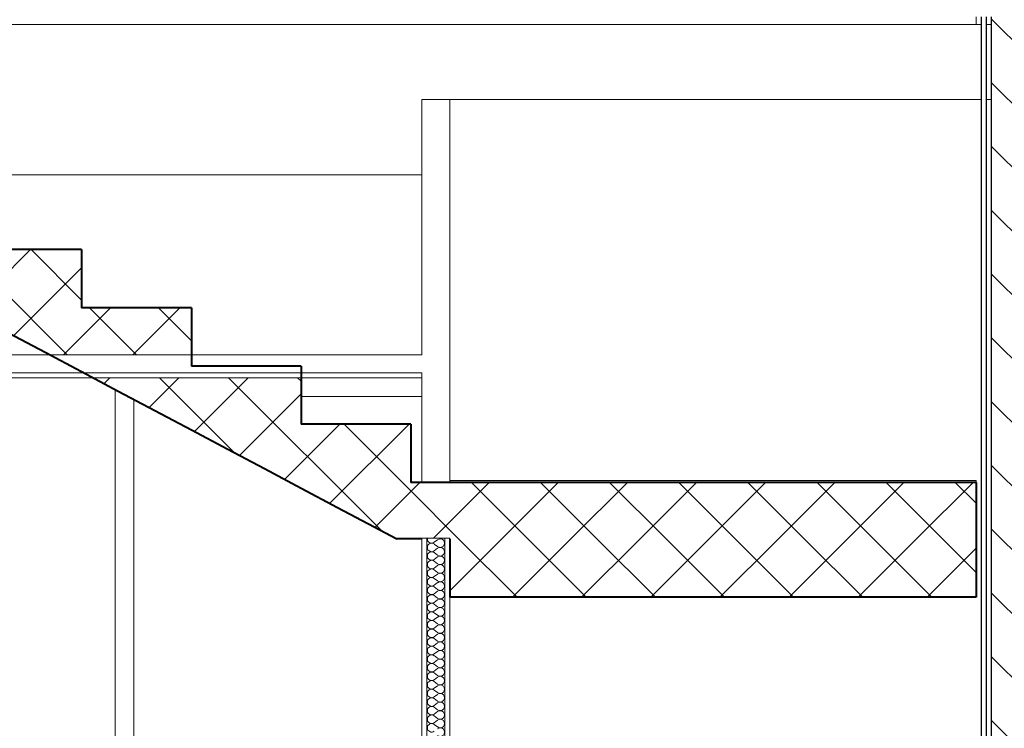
# Model space of a CAD drawing. Header units: millimetres. Extents: x -4481 to 79246, y -53000 to 18468.
# Tile 25 of 79: x 35269 to 37888, y 1667 to 3553. Entities that reach past the tile are written whole.
import ezdxf

# ---------------------------------------------------------------- set-up
doc = ezdxf.new("R2010")
doc.units = ezdxf.units.MM
doc.header["$MEASUREMENT"] = 0
doc.linetypes.add('Wipeout_Contour', pattern=[1000, 0, -1000])
for name, color, linetype in [('Nouveau_2D - Cotations pour 100ème', 7, 'Continuous'), ('Nouveau__Constr - Poutres', 7, 'Continuous'), ('Nouveau__Murs int non porteurs - Cloisons', 7, 'Continuous'), ('Nouveau__Plafonds', 7, 'Continuous'), ('Nouveau__Sols - Dalles', 7, 'Continuous'), ('Nouveau_Equip - Agencement', 7, 'Continuous'), ('Nouveau_Equip - Escaliers et ascenseurs', 7, 'Continuous'), ('Nouveau_Exter - Environnement', 7, 'Continuous'), ('Nouveau_Fenêtres Archicad', 7, 'Continuous')]:
    doc.layers.add(name, color=color, linetype=linetype)
doc.styles.add('STYLE_GENERE_2', font='arial.ttf')
doc.dimstyles.new('STYLE_GENERE__10', dxfattribs={"dimtxt": 175, "dimasz": 95, "dimexe": 0.18, "dimexo": 30247.210424, "dimgap": 0, "dimtad": 1, "dimlfac": 0.001, "dimzin": 0, "dimdsep": 46, "dimtxsty": 'STYLE_GENERE_2', "dimblk": 'ARROWHEAD_6', "dimblk1": 'ARROWHEAD_6', "dimblk2": 'ARROWHEAD_6', "dimcen": 0.09, "dimclrd": 1, "dimclre": 1, "dimclrt": 1, "dimazin": 0, "dimtfac": 1, "dimtdec": 4, "dimtmove": 0, "dimatfit": 3, "dimfxl": 0, "dimtolj": 1, "dimtzin": 0, "dimarcsym": 0})
doc.dimstyles.new('STYLE_GENERE__3', dxfattribs={"dimtxt": 150, "dimasz": 95, "dimexe": 0.18, "dimexo": 21916.318027, "dimgap": 0, "dimtad": 1, "dimlfac": 0.001, "dimzin": 0, "dimdsep": 46, "dimtxsty": 'STYLE_GENERE_2', "dimblk": 'ARROWHEAD_6', "dimblk1": 'ARROWHEAD_6', "dimblk2": 'ARROWHEAD_6', "dimcen": 0.09, "dimclrd": 7, "dimclre": 7, "dimclrt": 7, "dimazin": 0, "dimtfac": 1, "dimtdec": 4, "dimtmove": 0, "dimatfit": 3, "dimfxl": 0, "dimtolj": 1, "dimtzin": 0, "dimarcsym": 0})
doc.dimstyles.new('STYLE_GENERE__4', dxfattribs={"dimtxt": 150, "dimasz": 95, "dimexe": 0.18, "dimexo": 21916.318027, "dimgap": 0, "dimtad": 1, "dimlfac": 0.001, "dimzin": 0, "dimdsep": 46, "dimtxsty": 'STYLE_GENERE_2', "dimblk": 'ARROWHEAD_6', "dimblk1": 'ARROWHEAD_6', "dimblk2": 'ARROWHEAD_6', "dimcen": 0.09, "dimclrd": 7, "dimclre": 7, "dimclrt": 7, "dimazin": 0, "dimtfac": 1, "dimtdec": 4, "dimtmove": 2, "dimatfit": 3, "dimfxl": 0, "dimtolj": 1, "dimtzin": 0, "dimarcsym": 0})
doc.dimstyles.new('STYLE_GENERE__5', dxfattribs={"dimtxt": 150, "dimasz": 95, "dimexe": 0.18, "dimexo": 21959.829925, "dimgap": 0, "dimtad": 1, "dimlfac": 0.001, "dimzin": 0, "dimdsep": 46, "dimtxsty": 'STYLE_GENERE_2', "dimblk": 'ARROWHEAD_6', "dimblk1": 'ARROWHEAD_6', "dimblk2": 'ARROWHEAD_6', "dimcen": 0.09, "dimclrd": 7, "dimclre": 7, "dimclrt": 7, "dimazin": 0, "dimtfac": 1, "dimtdec": 4, "dimtmove": 0, "dimatfit": 3, "dimfxl": 0, "dimtolj": 1, "dimtzin": 0, "dimarcsym": 0})
doc.dimstyles.new('STYLE_GENERE__6', dxfattribs={"dimtxt": 150, "dimasz": 95, "dimexe": 0.18, "dimexo": 21959.829925, "dimgap": 0, "dimtad": 1, "dimlfac": 0.001, "dimzin": 0, "dimdsep": 46, "dimtxsty": 'STYLE_GENERE_2', "dimblk": 'ARROWHEAD_6', "dimblk1": 'ARROWHEAD_6', "dimblk2": 'ARROWHEAD_6', "dimcen": 0.09, "dimclrd": 7, "dimclre": 7, "dimclrt": 7, "dimazin": 0, "dimtfac": 1, "dimtdec": 4, "dimtmove": 2, "dimatfit": 3, "dimfxl": 0, "dimtolj": 1, "dimtzin": 0, "dimarcsym": 0})
doc.dimstyles.new('STYLE_GENERE__7', dxfattribs={"dimtxt": 150, "dimasz": 95, "dimexe": 0.18, "dimexo": 28568.917041, "dimgap": 0, "dimtad": 1, "dimlfac": 0.001, "dimzin": 0, "dimdsep": 46, "dimtxsty": 'STYLE_GENERE_2', "dimblk": 'ARROWHEAD_6', "dimblk1": 'ARROWHEAD_6', "dimblk2": 'ARROWHEAD_6', "dimcen": 0.09, "dimclrd": 7, "dimclre": 7, "dimclrt": 7, "dimazin": 0, "dimtfac": 1, "dimtdec": 4, "dimtmove": 0, "dimatfit": 3, "dimfxl": 0, "dimtolj": 1, "dimtzin": 0, "dimarcsym": 0})
doc.dimstyles.new('STYLE_GENERE__8', dxfattribs={"dimtxt": 150, "dimasz": 95, "dimexe": 0.18, "dimexo": 28568.917041, "dimgap": 0, "dimtad": 1, "dimlfac": 0.001, "dimzin": 0, "dimdsep": 46, "dimtxsty": 'STYLE_GENERE_2', "dimblk": 'ARROWHEAD_6', "dimblk1": 'ARROWHEAD_6', "dimblk2": 'ARROWHEAD_6', "dimcen": 0.09, "dimclrd": 7, "dimclre": 7, "dimclrt": 7, "dimazin": 0, "dimtfac": 1, "dimtdec": 4, "dimtmove": 2, "dimatfit": 3, "dimfxl": 0, "dimtolj": 1, "dimtzin": 0, "dimarcsym": 0})
pattern_1 = [(45, (0, 0), (-91.9239, 91.9239), []), (135, (0, 0), (91.9239, 91.9239), [])]

# ---------------------------------------------------------------- blocks, each defined once
blk = doc.blocks.new('Élément de coupe_20')
at = {"layer": 'Nouveau_Equip - Escaliers et ascenseurs', "linetype": 'Continuous', "lineweight": 35}
h = blk.add_hatch(dxfattribs=at)
h.set_pattern_fill('Béton', style=0, pattern_type=2)
h.set_pattern_definition(pattern_1)
h.paths.add_polyline_path([(34267, 3230), (34277.2, 3230), (34364.3, 3183.8), (34461.5, 3132.2), (34558.7, 3080.6), (34656, 3029), (34753.2, 2977.4), (34850.5, 2925.8), (34947.7, 2874.3), (35045, 2822.7), (35142.2, 2771.1), (35239.5, 2719.5), (35336.7, 2667.9), (35349.7, 2661), (35725.7, 2661), (35725.7, 2786.1), (35433.9, 2786.1), (35433.9, 2940.9), (35142.2, 2940.9), (35142.2, 3095.7), (34850.5, 3095.7), (34850.5, 3250.4), (34558.7, 3250.4), (34558.7, 3405.2), (34267, 3405.2), (34267, 3235.4)])
h = blk.add_hatch(dxfattribs=at)
h.set_pattern_fill('Béton', style=0, pattern_type=2)
h.set_pattern_definition(pattern_1)
h.paths.add_polyline_path([(36017.4, 2600), (35464.6, 2600), (35531.2, 2564.7), (35628.4, 2513.1), (35725.7, 2461.5), (35822.9, 2409.9), (35920.2, 2358.3), (36017.4, 2306.7), (36114.7, 2255.1), (36211.9, 2203.5), (36271.8, 2171.7), (36309.1, 2171.7), (36309.1, 2476.5), (36017.4, 2476.5)])
at = {"layer": 'Nouveau_Equip - Escaliers et ascenseurs', "color": 7, "linetype": 'Continuous', "lineweight": 40}
for p, q in [((34558.7, 3405.2), (34267, 3405.2)), ((34558.7, 3405.2), (34558.7, 3250.4)), ((34850.5, 3250.4), (34558.7, 3250.4)), ((34850.5, 3250.4), (34850.5, 3095.7)), ((34277.2, 3230), (34267, 3230)), ((35142.2, 3095.7), (34850.5, 3095.7)), ((35142.2, 3095.7), (35142.2, 2940.9)), ((35433.9, 2940.9), (35142.2, 2940.9)), ((35433.9, 2940.9), (35433.9, 2786.1)), ((35725.7, 2786.1), (35433.9, 2786.1)), ((35725.7, 2786.1), (35725.7, 2631.3)), ((36017.4, 2631.3), (35725.7, 2631.3)), ((36017.4, 2631.3), (36017.4, 2476.5)), ((36309.1, 2476.5), (36017.4, 2476.5)), ((36309.1, 2476.5), (36309.1, 2321.7)), ((36309.1, 2171.7), (36271.8, 2171.7))]:
    blk.add_line(p, q, dxfattribs=at)
at = {"layer": 'Nouveau_Equip - Escaliers et ascenseurs', "color": 7, "linetype": 'Continuous', "lineweight": 13}
for p, q in [((34267, 3235.4), (34267, 3340)), ((34267, 3230), (34267, 3235.4)), ((34277.2, 3230), (34277.2, 3230))]:
    blk.add_line(p, q, dxfattribs=at)
at = {"layer": 'Nouveau_Equip - Escaliers et ascenseurs', "color": 7, "linetype": 'Continuous', "lineweight": 40, "flags": 128}
for points in [[(34267, 3405.2), (34267, 3340), (34267, 3235.4), (34267, 3230)], [(34277.2, 3230), (34364.3, 3183.8), (34461.5, 3132.2), (34558.7, 3080.6), (34656, 3029), (34753.2, 2977.4), (34850.5, 2925.8), (34947.7, 2874.3), (35045, 2822.7), (35142.2, 2771.1), (35239.5, 2719.5), (35336.7, 2667.9), (35433.9, 2616.3), (35531.2, 2564.7), (35628.4, 2513.1), (35725.7, 2461.5), (35822.9, 2409.9), (35920.2, 2358.3), (36017.4, 2306.7), (36114.7, 2255.1), (36211.9, 2203.5), (36271.8, 2171.7)]]:
    blk.add_lwpolyline(points, dxfattribs=at)
blk = doc.blocks.new('Élément de coupe_21')
at = {"layer": 'Nouveau_Equip - Escaliers et ascenseurs', "linetype": 'Continuous', "lineweight": 35}
h = blk.add_hatch(dxfattribs=at)
h.set_pattern_fill('Béton', style=0, pattern_type=2)
h.set_pattern_definition(pattern_1)
h.paths.add_polyline_path([(36309.1, 2321.7), (36309.1, 2171.7), (37813, 2171.7), (37813, 2321.7)])
at = {"layer": 'Nouveau_Equip - Escaliers et ascenseurs', "color": 7, "linetype": 'Continuous', "lineweight": 40}
for p, q in [((37813, 2321.7), (36309.1, 2321.7)), ((37813, 2321.7), (37813, 2171.7)), ((36339, 2171.7), (36309.1, 2171.7))]:
    blk.add_line(p, q, dxfattribs=at)
at = {"layer": 'Nouveau_Equip - Escaliers et ascenseurs', "color": 7, "linetype": 'Continuous', "lineweight": 40, "flags": 128}
blk.add_lwpolyline([(36413, 2171.7), (36400, 2171.7), (36352, 2171.7), (36339, 2171.7)], dxfattribs=at)
blk = doc.blocks.new('Élément de coupe_50')
at = {"layer": 'Nouveau__Sols - Dalles', "color": 7, "linetype": 'Continuous', "lineweight": 13}
blk.add_line((37813, 3540), (37813, 3560), dxfattribs=at)
blk = doc.blocks.new('*X72')
at = {"layer": 'Nouveau__Murs int non porteurs - Cloisons', "color": 250, "linetype": 'Continuous', "lineweight": 5}
for p, q in [((36380.6, 2169.1), (36371.4, 2162.3)), ((36380.6, 2150.9), (36371.4, 2157.7)), ((36380.6, 2146.3), (36371.4, 2139.4)), ((36380.6, 2128), (36371.4, 2134.9)), ((36380.6, 2123.4), (36371.4, 2116.6)), ((36380.6, 2105.1), (36371.4, 2112)), ((36380.6, 2100.6), (36371.4, 2093.7)), ((36380.6, 2082.3), (36371.4, 2089.1)), ((36380.6, 2077.7), (36371.4, 2070.9)), ((36380.6, 2059.4), (36371.4, 2066.3)), ((36380.6, 2054.9), (36371.4, 2048)), ((36380.6, 2036.6), (36371.4, 2043.4)), ((36380.6, 2032), (36371.4, 2025.1)), ((36380.6, 2013.7), (36371.4, 2020.6)), ((36380.6, 2009.1), (36371.4, 2002.3)), ((36380.6, 1990.9), (36371.4, 1997.7)), ((36380.6, 1986.3), (36371.4, 1979.4)), ((36380.6, 1968), (36371.4, 1974.9)), ((36380.6, 1963.4), (36371.4, 1956.6)), ((36380.6, 1945.1), (36371.4, 1952)), ((36380.6, 1940.6), (36371.4, 1933.7)), ((36380.6, 1922.3), (36371.4, 1929.1)), ((36380.6, 1917.7), (36371.4, 1910.9)), ((36380.6, 1899.4), (36371.4, 1906.3)), ((36380.6, 1894.9), (36371.4, 1888)), ((36380.6, 1876.6), (36371.4, 1883.4)), ((36380.6, 1872), (36371.4, 1865.1)), ((36380.6, 1853.7), (36371.4, 1860.6)), ((36380.6, 1849.1), (36371.4, 1842.3)), ((36380.6, 1830.9), (36371.4, 1837.7)), ((36380.6, 1826.3), (36371.4, 1819.4)), ((36380.6, 1808), (36371.4, 1814.9)), ((36380.6, 1803.4), (36371.4, 1796.6)), ((36380.6, 1785.1), (36371.4, 1792)), ((36380.6, 1780.6), (36371.4, 1773.7)), ((36380.6, 1762.3), (36371.4, 1769.1)), ((36380.6, 1757.7), (36371.4, 1750.9)), ((36380.6, 1739.4), (36371.4, 1746.3)), ((36380.6, 1734.9), (36371.4, 1728)), ((36380.6, 1716.6), (36371.4, 1723.4)), ((36380.6, 1712), (36371.4, 1705.1)), ((36380.6, 1693.7), (36371.4, 1700.6)), ((36380.6, 1689.1), (36371.4, 1682.3)), ((36380.6, 1670.9), (36371.4, 1677.7))]:
    blk.add_line(p, q, dxfattribs=at)
for centre, start, end in [((36364.6, 2171.4), 178.4429, 180), ((36364.6, 2171.4), 180, 306.8699), ((36364.6, 2148.6), 53.1301, 180), ((36364.6, 2148.6), 180, 306.8699), ((36387.4, 2160), 233.1301, 126.8699), ((36387.4, 2137.1), 233.1301, 126.8699), ((36387.4, 2182.9), 256.6124, 283.3876), ((36364.6, 2125.7), 53.1301, 180), ((36364.6, 2125.7), 180, 306.8699), ((36387.4, 2114.3), 233.1301, 126.8699), ((36364.6, 2102.9), 53.1301, 180), ((36364.6, 2102.9), 180, 306.8699), ((36387.4, 2091.4), 233.1301, 126.8699), ((36364.6, 2080), 53.1301, 180), ((36364.6, 2080), 180, 306.8699), ((36364.6, 2057.1), 53.1301, 180), ((36387.4, 2068.6), 233.1301, 126.8699), ((36364.6, 2057.1), 180, 306.8699), ((36364.6, 2034.3), 53.1301, 180), ((36387.4, 2045.7), 233.1301, 126.8699), ((36364.6, 2034.3), 180, 306.8699), ((36364.6, 2011.4), 53.1301, 180), ((36387.4, 2022.9), 233.1301, 126.8699), ((36364.6, 2011.4), 180, 306.8699), ((36364.6, 1988.6), 53.1301, 180), ((36387.4, 2000), 233.1301, 126.8699), ((36364.6, 1988.6), 180, 306.8699), ((36364.6, 1965.7), 53.1301, 180), ((36364.6, 1965.7), 180, 306.8699), ((36387.4, 1977.1), 233.1301, 126.8699), ((36387.4, 1954.3), 233.1301, 126.8699), ((36364.6, 1942.9), 53.1301, 180), ((36364.6, 1942.9), 180, 306.8699), ((36387.4, 1931.4), 233.1301, 126.8699), ((36364.6, 1920), 53.1301, 180), ((36364.6, 1920), 180, 306.8699), ((36387.4, 1908.6), 233.1301, 126.8699), ((36364.6, 1897.1), 53.1301, 180), ((36364.6, 1897.1), 180, 306.8699), ((36364.6, 1874.3), 53.1301, 180), ((36387.4, 1885.7), 233.1301, 126.8699), ((36364.6, 1874.3), 180, 306.8699), ((36364.6, 1851.4), 53.1301, 180), ((36387.4, 1862.9), 233.1301, 126.8699), ((36364.6, 1851.4), 180, 306.8699), ((36364.6, 1828.6), 53.1301, 180), ((36387.4, 1840), 233.1301, 126.8699), ((36364.6, 1828.6), 180, 306.8699), ((36364.6, 1805.7), 53.1301, 180), ((36387.4, 1817.1), 233.1301, 126.8699), ((36364.6, 1805.7), 180, 306.8699), ((36364.6, 1782.9), 53.1301, 180), ((36364.6, 1782.9), 180, 306.8699), ((36387.4, 1794.3), 233.1301, 126.8699), ((36387.4, 1771.4), 233.1301, 126.8699), ((36364.6, 1760), 53.1301, 180), ((36364.6, 1760), 180, 306.8699), ((36387.4, 1748.6), 233.1301, 126.8699), ((36364.6, 1737.1), 53.1301, 180), ((36364.6, 1737.1), 180, 306.8699), ((36387.4, 1725.7), 233.1301, 126.8699), ((36364.6, 1714.3), 53.1301, 180), ((36364.6, 1714.3), 180, 306.8699), ((36364.6, 1691.4), 53.1301, 180), ((36387.4, 1702.9), 233.1301, 126.8699), ((36364.6, 1691.4), 180, 306.8699), ((36364.6, 1668.6), 53.1301, 180), ((36387.4, 1680), 233.1301, 126.8699), ((36364.6, 1668.6), 180, 306.8699), ((36387.4, 1657.1), 233.1301, 126.8699)]:
    blk.add_arc(centre, 11.4, start, end, dxfattribs=at)
blk = doc.blocks.new('Élément de coupe_62')
at = {"layer": 'Nouveau__Murs int non porteurs - Cloisons', "color": 7, "linetype": 'Continuous', "lineweight": 5}
for p, q in [((36352, 3340), (36339, 3340)), ((36339, 3340), (36339, 2661)), ((36400, 3340), (36352, 3340)), ((36413, 3340), (36400, 3340)), ((36413, 3340), (36413, 2326.7)), ((36339, 2600), (36339, 2321.7))]:
    blk.add_line(p, q, dxfattribs=at)
at = {"color": 254, "linetype": 'Wipeout_Contour', "lineweight": 0, "ltscale": 145511.681688}
blk.add_wipeout([(36339, 2171.7), (36339, 0), (36352, 0), (36352, 2171.7)], dxfattribs=at).dxf.layer = 'Nouveau__Murs int non porteurs - Cloisons'
at = {"color": 254, "linetype": 'Wipeout_Contour', "lineweight": 0, "ltscale": 145755.46486}
blk.add_wipeout([(36400, 0), (36413, 0), (36413, 2171.7), (36400, 2171.7)], dxfattribs=at).dxf.layer = 'Nouveau__Murs int non porteurs - Cloisons'
at = {"color": 254, "linetype": 'Wipeout_Contour', "lineweight": 0, "ltscale": 145633.573207}
blk.add_wipeout([(36352, 0), (36400, 0), (36400, 2171.7), (36352, 2171.7)], dxfattribs=at).dxf.layer = 'Nouveau__Murs int non porteurs - Cloisons'
at = {"layer": 'Nouveau__Murs int non porteurs - Cloisons', "color": 7, "linetype": 'Continuous', "lineweight": 5}
for p, q in [((36339, 2171.7), (36339, 0)), ((36413, 2016.3), (36413, 0))]:
    blk.add_line(p, q, dxfattribs=at)
at = {"layer": 'Nouveau__Murs int non porteurs - Cloisons', "color": 7, "linetype": 'Continuous', "lineweight": 13}
for p, q in [((36352, 2171.7), (36352, 0)), ((36400, 2171.7), (36400, 0))]:
    blk.add_line(p, q, dxfattribs=at)
at = {"layer": 'Nouveau__Murs int non porteurs - Cloisons', "lineweight": 0}
blk.add_blockref('*X72', (0, 0), dxfattribs=at)
blk = doc.blocks.new('Élément de coupe_143')
at = {"layer": 'Nouveau_Equip - Escaliers et ascenseurs', "linetype": 'Continuous', "lineweight": 35}
h = blk.add_hatch(dxfattribs=at)
h.set_pattern_fill('Béton', style=0, pattern_type=2)
h.set_pattern_definition(pattern_1)
h.paths.add_polyline_path([(36413, 2016.3), (37813, 2016.3), (37813, 2171.7), (36413, 2171.7)])
at = {"layer": 'Nouveau_Equip - Escaliers et ascenseurs', "color": 7, "linetype": 'Continuous', "lineweight": 40}
for p, q in [((36413, 2171.7), (36413, 2016.3)), ((37813, 2171.7), (37813, 2016.3)), ((37813, 2016.3), (36413, 2016.3))]:
    blk.add_line(p, q, dxfattribs=at)
blk = doc.blocks.new('Élément de coupe_171')
at = {"layer": 'Nouveau__Constr - Poutres', "color": 7, "linetype": 'Continuous', "lineweight": 13}
for p, q in [((37813, 3540), (34267, 3540)), ((37826, 3540), (37813, 3540)), ((37853, 3540), (37839, 3540)), ((36339, 3140), (34850.5, 3140))]:
    blk.add_line(p, q, dxfattribs=at)
blk = doc.blocks.new('Élément de coupe_213')
at = {"layer": 'Nouveau_Fenêtres Archicad', "color": 7, "linetype": 'Continuous', "lineweight": 13}
blk.add_line((35523, 0), (35523, 2569), dxfattribs=at)
at = {"layer": 'Nouveau_Fenêtres Archicad', "color": 7, "linetype": 'Continuous', "lineweight": 18}
for p, q in [((35573, 50), (35573, 2542.5)), ((36017.4, 2550), (36339, 2550))]:
    blk.add_line(p, q, dxfattribs=at)
blk = doc.blocks.new('Élément de coupe_220')
at = {"layer": 'Nouveau_Equip - Agencement', "color": 7, "linetype": 'Continuous', "lineweight": 13}
for p, q in [((37813, 2326.7), (36413, 2326.7)), ((36413, 2321.7), (36413, 2326.7)), ((37813, 2321.7), (37813, 2326.7))]:
    blk.add_line(p, q, dxfattribs=at)
blk = doc.blocks.new('Élément de coupe_255')
at = {"layer": 'Nouveau__Plafonds', "color": 7, "linetype": 'Continuous', "lineweight": 5}
for p, q in [((36339, 2661), (34267, 2661)), ((36339, 2613), (34254, 2613)), ((36339, 2600), (34267, 2600)), ((36339, 2613), (36339, 2600))]:
    blk.add_line(p, q, dxfattribs=at)
blk = doc.blocks.new('Élément de coupe_290')
at = {"layer": 'Nouveau__Murs int non porteurs - Cloisons', "color": 7, "linetype": 'Continuous', "lineweight": 5}
for p, q in [((36413, 3340), (37826, 3340)), ((37839, 3340), (37853, 3340))]:
    blk.add_line(p, q, dxfattribs=at)
blk = doc.blocks.new('Élément de coupe_298')
at = {"layer": 'Nouveau__Murs int non porteurs - Cloisons', "color": 7, "linetype": 'Continuous', "lineweight": 30}
for p, q in [((37826, 3560), (37826, 0)), ((37839, 3560), (37839, 0))]:
    blk.add_line(p, q, dxfattribs=at)
blk = doc.blocks.new('Élément de coupe_322')
at = {"layer": 'Nouveau_Exter - Environnement', "linetype": 'Continuous', "lineweight": 5}
h = blk.add_hatch(dxfattribs=at)
h.set_pattern_fill('__MAÇONNERIE', style=0, pattern_type=2)
h.set_pattern_definition([(135, (0, 0), (84.8528, 84.8528), [])])
h.paths.add_polyline_path([(37853, 0), (38053, 0), (38053, 3560), (37853, 3560)])
at = {"layer": 'Nouveau_Exter - Environnement', "color": 7, "linetype": 'Continuous', "lineweight": 30}
blk.add_line((37853, 3560), (37853, 0), dxfattribs=at)
blk = doc.blocks.new('*D431')
at = {"layer": 'Nouveau_2D - Cotations pour 100ème', "color": 7, "linetype": 'Continuous', "lineweight": 13}
for p, q in [((47039, 3390), (47139, 3290)), ((47182.8, 3340), (46995.3, 3340)), ((47089, 0), (47089, 3340)), ((47039, 50), (47139, -50)), ((47182.8, 0), (46995.3, 0)), ((47089, -75), (47089, 0))]:
    blk.add_line(p, q, dxfattribs=at)
at = {"layer": 'Nouveau_2D - Cotations pour 100ème', "color": 7, "lineweight": 13, "char_height": 150, "attachment_point": 7, "rotation": 90, "style": 'STYLE_GENERE_2'}
for s, insert in [('{\\A1;\\fArial|b1|i0|c0|p0;22}', (47015.3, 3318.4)), ('{\\A1;\\fArial|b1|i0|c0|p0;3,34}', (47059, 1469.8))]:
    blk.add_mtext(s, dxfattribs=dict(at, insert=insert))
blk = doc.blocks.new('ARROWHEAD_6')
at = {"color": 0, "linetype": 'Continuous', "lineweight": 0}
for p, q in [((-0.5, -0.5), (0.5, 0.5)), ((0, 0), (-1, 0))]:
    blk.add_line(p, q, dxfattribs=at)
blk = doc.blocks.new('*D432')
at = {"layer": 'Nouveau_2D - Cotations pour 100ème', "color": 7, "linetype": 'Continuous', "lineweight": 13}
for p, q in [((47039, 3610), (47139, 3510)), ((47089, 3340), (47089, 3560)), ((47039, 3390), (47139, 3290)), ((47182.8, 3340), (46995.3, 3340))]:
    blk.add_line(p, q, dxfattribs=at)
blk = doc.blocks.new('*D433')
at = {"layer": 'Nouveau_2D - Cotations pour 100ème', "color": 7, "linetype": 'Continuous', "lineweight": 13}
for p, q in [((47089, 6864), (47089, 6939)), ((47139, 6814), (47039, 6914)), ((47182.8, 6864), (46995.3, 6864)), ((47089, 3560), (47089, 6864)), ((47039, 3610), (47139, 3510)), ((47182.8, 3560), (46995.3, 3560)), ((47089, 3340), (47089, 3560))]:
    blk.add_line(p, q, dxfattribs=at)
at = {"layer": 'Nouveau_2D - Cotations pour 100ème', "color": 7, "lineweight": 13, "insert": (47059, 5011.8), "char_height": 150, "attachment_point": 7, "rotation": 90, "style": 'STYLE_GENERE_2'}
blk.add_mtext('{\\A1;\\fArial|b1|i0|c0|p0;3,30}', dxfattribs=at)
blk = doc.blocks.new('*D434')
at = {"layer": 'Nouveau_2D - Cotations pour 100ème', "color": 7, "linetype": 'Continuous', "lineweight": 13}
for p, q in [((55874.7, 3025), (55774.7, 3125)), ((55918.5, 3075), (55731, 3075)), ((55824.7, 0), (55824.7, 3075)), ((55774.7, 50), (55874.7, -50)), ((55918.5, 0), (47059.8, 0)), ((55824.7, -75), (55824.7, 0))]:
    blk.add_line(p, q, dxfattribs=at)
at = {"layer": 'Nouveau_2D - Cotations pour 100ème', "color": 7, "lineweight": 13, "insert": (55794.7, 1337.3), "char_height": 150, "attachment_point": 7, "rotation": 90, "style": 'STYLE_GENERE_2'}
blk.add_mtext('{\\A1;\\fArial|b1|i0|c0|p0;3,08}', dxfattribs=at)
blk = doc.blocks.new('*D438')
at = {"layer": 'Nouveau_2D - Cotations pour 100ème', "color": 7, "linetype": 'Continuous', "lineweight": 13}
for p, q in [((53685.8, 3390), (53785.8, 3290)), ((53829.5, 3340), (53642, 3340)), ((53735.8, 0), (53735.8, 3340)), ((53685.8, 50), (53785.8, -50)), ((53829.5, 0), (53642, 0)), ((53735.8, -75), (53735.8, 0))]:
    blk.add_line(p, q, dxfattribs=at)
at = {"layer": 'Nouveau_2D - Cotations pour 100ème', "color": 7, "lineweight": 13, "char_height": 150, "attachment_point": 7, "rotation": 90, "style": 'STYLE_GENERE_2'}
for s, insert in [('{\\A1;\\fArial|b1|i0|c0|p0;22}', (53662, 3318.4)), ('{\\A1;\\fArial|b1|i0|c0|p0;3,34}', (53705.8, 1469.8))]:
    blk.add_mtext(s, dxfattribs=dict(at, insert=insert))
blk = doc.blocks.new('*D439')
at = {"layer": 'Nouveau_2D - Cotations pour 100ème', "color": 7, "linetype": 'Continuous', "lineweight": 13}
for p, q in [((53685.8, 3610), (53785.8, 3510)), ((53735.8, 3340), (53735.8, 3560)), ((53685.8, 3390), (53785.8, 3290)), ((53829.5, 3340), (53642, 3340))]:
    blk.add_line(p, q, dxfattribs=at)
blk = doc.blocks.new('*D440')
at = {"layer": 'Nouveau_2D - Cotations pour 100ème', "color": 7, "linetype": 'Continuous', "lineweight": 13}
for p, q in [((53735.8, 6864), (53735.8, 6939)), ((53785.8, 6814), (53685.8, 6914)), ((53829.5, 6864), (53642, 6864)), ((53735.8, 3560), (53735.8, 6864)), ((53685.8, 3610), (53785.8, 3510)), ((53829.5, 3560), (53642, 3560)), ((53735.8, 3340), (53735.8, 3560))]:
    blk.add_line(p, q, dxfattribs=at)
at = {"layer": 'Nouveau_2D - Cotations pour 100ème', "color": 7, "lineweight": 13, "insert": (53705.8, 5011.8), "char_height": 150, "attachment_point": 7, "rotation": 90, "style": 'STYLE_GENERE_2'}
blk.add_mtext('{\\A1;\\fArial|b1|i0|c0|p0;3,30}', dxfattribs=at)
blk = doc.blocks.new('*D441')
at = {"layer": 'Nouveau_2D - Cotations pour 100ème', "color": 7, "linetype": 'Continuous', "lineweight": 13}
for p, q in [((40454.1, 2650), (40554.1, 2550)), ((40597.8, 2600), (40410.3, 2600)), ((40504.1, 0), (40504.1, 2600)), ((40454.1, 50), (40554.1, -50)), ((40597.8, 0), (40410.3, 0)), ((40504.1, -75), (40504.1, 0))]:
    blk.add_line(p, q, dxfattribs=at)
at = {"layer": 'Nouveau_2D - Cotations pour 100ème', "color": 7, "lineweight": 13, "char_height": 150, "attachment_point": 7, "rotation": 90, "style": 'STYLE_GENERE_2'}
for s, insert in [('{\\A1;\\fArial|b1|i0|c0|p0;6}', (40474.1, 2435.6)), ('{\\A1;\\fArial|b1|i0|c0|p0;2,60}', (40474.1, 1042.6))]:
    blk.add_mtext(s, dxfattribs=dict(at, insert=insert))
blk = doc.blocks.new('*D443')
at = {"layer": 'Nouveau_2D - Cotations pour 100ème', "color": 7, "linetype": 'Continuous', "lineweight": 13}
for p, q in [((40454.1, 3390), (40554.1, 3290)), ((40504.1, 2661), (40504.1, 3340)), ((40454.1, 2711), (40554.1, 2611))]:
    blk.add_line(p, q, dxfattribs=at)
at = {"layer": 'Nouveau_2D - Cotations pour 100ème', "color": 7, "lineweight": 13, "char_height": 150, "attachment_point": 7, "rotation": 90, "style": 'STYLE_GENERE_2'}
for s, insert in [('{\\A1;\\fArial|b1|i0|c0|p0;22}', (40430.3, 3318.4)), ('{\\A1;\\fArial|b1|i0|c0|p0;68}', (40474.1, 2886.1))]:
    blk.add_mtext(s, dxfattribs=dict(at, insert=insert))
blk = doc.blocks.new('*D444')
at = {"layer": 'Nouveau_2D - Cotations pour 100ème', "color": 7, "linetype": 'Continuous', "lineweight": 13}
for p, q in [((40454.1, 3610), (40554.1, 3510)), ((40504.1, 3340), (40504.1, 3560)), ((40454.1, 3390), (40554.1, 3290)), ((40597.8, 3340), (40410.3, 3340)), ((40504.1, 2661), (40504.1, 3340))]:
    blk.add_line(p, q, dxfattribs=at)
blk = doc.blocks.new('*D445')
at = {"layer": 'Nouveau_2D - Cotations pour 100ème', "color": 7, "linetype": 'Continuous', "lineweight": 13}
for p, q in [((40504.1, 6864), (40504.1, 6939)), ((40554.1, 6814), (40454.1, 6914)), ((40597.8, 6864), (40410.3, 6864)), ((40504.1, 3560), (40504.1, 6864)), ((40454.1, 3610), (40554.1, 3510)), ((40597.8, 3560), (40410.3, 3560)), ((40504.1, 3340), (40504.1, 3560))]:
    blk.add_line(p, q, dxfattribs=at)
at = {"layer": 'Nouveau_2D - Cotations pour 100ème', "color": 7, "lineweight": 13, "insert": (40474.1, 5011.8), "char_height": 150, "attachment_point": 7, "rotation": 90, "style": 'STYLE_GENERE_2'}
blk.add_mtext('{\\A1;\\fArial|b1|i0|c0|p0;3,30}', dxfattribs=at)
blk = doc.blocks.new('*D448')
at = {"layer": 'Nouveau_2D - Cotations pour 100ème', "color": 1, "linetype": 'Continuous', "lineweight": 15}
for p, q in [((24272.3, 8270), (24272.3, 8345)), ((24322.3, 8220), (24222.3, 8320)), ((24366, 8270), (24178.5, 8270)), ((24272.3, 826), (24272.3, 8270)), ((24222.3, 876), (24322.3, 776)), ((24366, 826), (24178.5, 826)), ((24272.3, 751), (24272.3, 826))]:
    blk.add_line(p, q, dxfattribs=at)
at = {"layer": 'Nouveau_2D - Cotations pour 100ème', "color": 1, "lineweight": 15, "insert": (24237.3, 4314.4), "char_height": 175, "attachment_point": 7, "rotation": 90, "style": 'STYLE_GENERE_2'}
blk.add_mtext('{\\A1;\\fArial|b1|i0|c0|p0;7,44}', dxfattribs=at)

msp = doc.modelspace()

# ---------------------------------------------------------------- block references
at = {"layer": 'Nouveau__Murs int non porteurs - Cloisons', "lineweight": 0}
msp.add_blockref('Élément de coupe_298', (0, 0), dxfattribs=at)
at = {"layer": 'Nouveau__Sols - Dalles', "lineweight": 0}
msp.add_blockref('Élément de coupe_50', (0, 0), dxfattribs=at)
at = {"layer": 'Nouveau_Equip - Escaliers et ascenseurs', "lineweight": 0}
for name in ['Élément de coupe_20', 'Élément de coupe_21']:
    msp.add_blockref(name, (0, 0), dxfattribs=at)
at = {"layer": 'Nouveau_Exter - Environnement', "lineweight": 0}
msp.add_blockref('Élément de coupe_322', (0, 0), dxfattribs=at)

# ---------------------------------------------------------------- next in the draw order: block references
at = {"layer": 'Nouveau__Murs int non porteurs - Cloisons', "lineweight": 0}
msp.add_blockref('Élément de coupe_62', (0, 0), dxfattribs=at)

# ---------------------------------------------------------------- next in the draw order: block references
at = {"layer": 'Nouveau__Constr - Poutres', "lineweight": 0}
msp.add_blockref('Élément de coupe_171', (0, 0), dxfattribs=at)
at = {"layer": 'Nouveau__Murs int non porteurs - Cloisons', "lineweight": 0}
msp.add_blockref('Élément de coupe_290', (0, 0), dxfattribs=at)
at = {"layer": 'Nouveau__Plafonds', "lineweight": 0}
msp.add_blockref('Élément de coupe_255', (0, 0), dxfattribs=at)
at = {"layer": 'Nouveau_Equip - Agencement', "lineweight": 0}
msp.add_blockref('Élément de coupe_220', (0, 0), dxfattribs=at)
at = {"layer": 'Nouveau_Equip - Escaliers et ascenseurs', "lineweight": 0}
msp.add_blockref('Élément de coupe_143', (0, 0), dxfattribs=at)
at = {"layer": 'Nouveau_Fenêtres Archicad', "lineweight": 0}
msp.add_blockref('Élément de coupe_213', (0, 0), dxfattribs=at)

# ---------------------------------------------------------------- next in the draw order: dimensions: what is measured, and where the dimension line sits
at = {"layer": 'Nouveau_2D - Cotations pour 100ème', "color": 1, "linetype": 'Continuous', "lineweight": 15}
dim = msp.add_linear_dim(base=(24272.278, 8270), p1=(24267.032, 825.971), p2=(54596, 8270), angle=90, dimstyle='STYLE_GENERE__10', dxfattribs=at)
dim.commit()
dim.dimension.update_dxf_attribs({"geometry": '*D448', "text_midpoint": (24149.778, 4540.982), "dimtype": 160, "text_rotation": 90})
at = {"layer": 'Nouveau_2D - Cotations pour 100ème', "color": 7, "linetype": 'Continuous', "lineweight": 13}
for base, p1, p2, dimstyle, picture, middle in [((47089.048, 6864), (25100, 3560), (25100, 6864), 'STYLE_GENERE__3', '*D433', (46984.048, 5205.997)), ((53735.764, 6864), (25100, 3560), (25100, 6864), 'STYLE_GENERE__7', '*D440', (53630.764, 5205.997)), ((40504.092, 6864), (25100, 3560), (25100, 6864), 'STYLE_GENERE__5', '*D445', (40399.092, 5205.997)), ((47089.048, 3560), (25100, 3340), (25100, 3560), 'STYLE_GENERE__4', '*D432', (46940.283, 3432.538)), ((53735.764, 3560), (25100, 3340), (25100, 3560), 'STYLE_GENERE__8', '*D439', (53586.999, 3432.538)), ((40504.092, 3560), (25100, 3340), (25100, 3560), 'STYLE_GENERE__6', '*D444', (40355.327, 3432.538)), ((47089.048, 3340), (25100, 0), (25100, 3340), 'STYLE_GENERE__3', '*D431', (46984.048, 1663.997)), ((53735.764, 3340), (25100, 0), (25100, 3340), 'STYLE_GENERE__7', '*D438', (53630.764, 1663.997)), ((40504.092, 3340), (40064.508, 2661), (25100, 3340), 'STYLE_GENERE__5', '*D443', (40399.092, 3000.246)), ((55824.711681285, 3075), (25099.999992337, 0), (58394.500612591, 3075), 'STYLE_GENERE__5', '*D434', (55719.711680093, 1531.497007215)), ((40504.092, 2600), (25100, 0), (40064.508, 2600), 'STYLE_GENERE__5', '*D441', (40399.092, 1236.793))]:
    dim = msp.add_linear_dim(base=base, p1=p1, p2=p2, angle=90, dimstyle=dimstyle, dxfattribs=at)
    dim.commit()
    dim.dimension.update_dxf_attribs({"geometry": picture, "text_midpoint": middle, "dimtype": 160, "text_rotation": 90})

doc.saveas('drawing.dxf')
